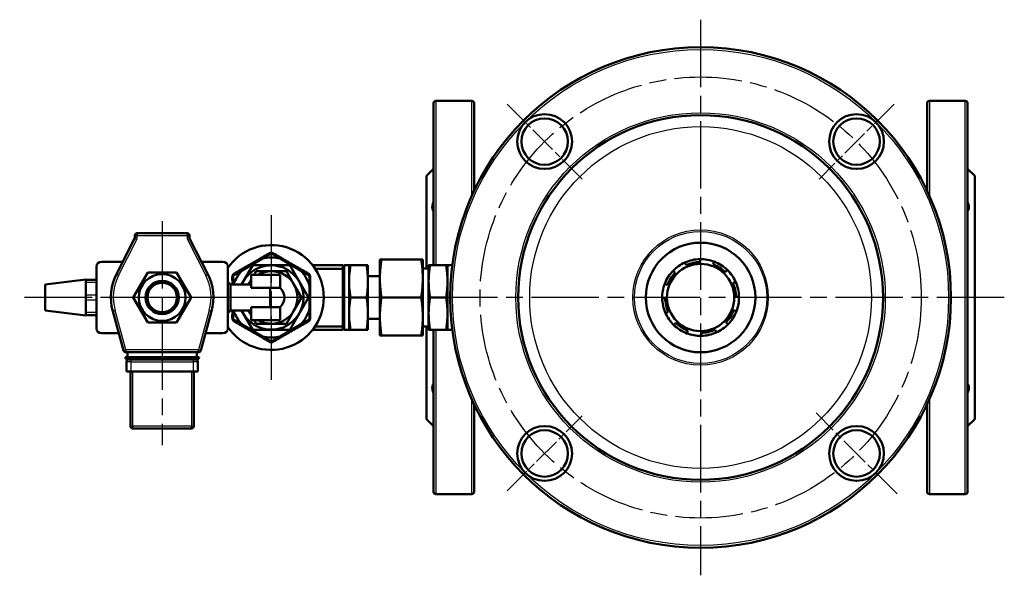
# Model space of a CAD drawing. Header units: millimetres. Extents: x 124 to 897, y 238 to 1239.
# Tile 1 of 10: x 124 to 537, y 238 to 471. Entities that reach past the tile are written whole.
import ezdxf

# ---------------------------------------------------------------- set-up
doc = ezdxf.new("R2010")
doc.units = ezdxf.units.MM
doc.header["$LTSCALE"] = 5
doc.linetypes.add('CHAIN', pattern=[0.3543, 0.2362, -0.0295, 0.0591, -0.0295])
for name, color, linetype, lineweight in [('Gewinde(DIN)', 3, 'Continuous', 25), ('Mittellinie(DIN)', 4, 'CHAIN', 25), ('Mittelpunktmarkierung(DIN)', 4, 'CHAIN', 25), ('Sichtbare Kanten(DIN)', 7, 'Continuous', 50), ('Sichtbare tangentiale Kanten(DIN)', 3, 'Continuous', 25)]:
    doc.layers.add(name, color=color, linetype=linetype, lineweight=lineweight)

msp = doc.modelspace()

# ---------------------------------------------------------------- linework, layer by layer
at = {"layer": 'Gewinde(DIN)'}
msp.add_arc((184.24, 354.89), 7, 110, 20, dxfattribs=at)
at = {"layer": 'Mittellinie(DIN)', "linetype": 'CHAIN', "ltscale": 23.990969}
msp.add_circle((410.04, 354.89), 92.5, dxfattribs=at)
at = {"layer": 'Mittelpunktmarkierung(DIN)', "linetype": 'CHAIN', "ltscale": 23.990969}
for p, q in [((410.04, 471.42), (410.04, 238.35)), ((230.01, 389.39), (230.01, 320.39)), ((184.24, 386.95), (184.24, 292.93)), ((537.41, 354.89), (124.5, 354.89)), ((264.51, 354.89), (195.51, 354.89))]:
    msp.add_line(p, q, dxfattribs=at)
at = {"layer": 'Mittelpunktmarkierung(DIN)', "linetype": 'CHAIN', "ltscale": 9.889646}
for p, q in [((360.36, 404.56), (328.9, 436.03)), ((491.18, 436.03), (459.71, 404.56)), ((328.9, 273.75), (360.36, 305.21))]:
    msp.add_line(p, q, dxfattribs=at)
at = {"layer": 'Mittelpunktmarkierung(DIN)', "linetype": 'CHAIN', "ltscale": 9.92076}
msp.add_line((206.56, 354.89), (161.92, 354.89), dxfattribs=at)
at = {"layer": 'Mittelpunktmarkierung(DIN)', "linetype": 'CHAIN', "ltscale": 10.667491}
msp.add_line((492.42, 272.51), (458.47, 306.45), dxfattribs=at)
at = {"layer": 'Sichtbare Kanten(DIN)'}
for p, q in [((298.04, 368.39), (298.04, 436.39)), ((299.04, 437.39), (314.04, 437.39)), ((315.04, 436.39), (315.04, 399.61)), ((505.04, 399.61), (505.04, 436.39)), ((521.04, 437.39), (506.04, 437.39)), ((522.04, 436.39), (522.04, 273.39)), ((295.04, 405.89), (298.04, 408.89)), ((525.04, 405.89), (522.04, 408.89)), ((295.04, 405.89), (295.04, 367.07)), ((525.04, 303.89), (525.04, 405.89)), ((172.82, 380.89), (172.82, 380.13)), ((194.66, 381.89), (173.82, 381.89)), ((195.66, 380.13), (195.66, 380.89)), ((172.71, 379.67), (165.07, 364.62)), ((203.41, 364.62), (195.77, 379.67)), ((226.28, 371.21), (229.51, 373.07)), ((230.51, 373.07), (233.74, 371.21)), ((156.74, 341.89), (156.74, 367.89)), ((158.74, 369.89), (167.75, 369.89)), ((200.74, 369.89), (209.74, 369.89)), ((211.74, 367.89), (211.74, 341.89)), ((222.21, 368.39), (217.58, 360.37)), ((217.74, 366.28), (226.28, 371.21)), ((237.8, 368.39), (222.21, 368.39)), ((233.74, 371.21), (242.28, 366.28)), ((245.6, 354.89), (237.8, 368.39)), ((247.38, 368.39), (260.01, 368.39)), ((260.01, 366.98), (260.01, 368.39)), ((262.64, 368.39), (260.81, 368.39)), ((263.2, 368.39), (262.64, 368.39)), ((262.64, 341.39), (262.64, 368.39)), ((262.64, 368.39), (262.64, 368.39)), ((263.2, 368.39), (269.99, 368.39)), ((270.55, 368.39), (269.99, 368.39)), ((270.55, 341.39), (270.55, 368.39)), ((270.55, 368.39), (270.55, 368.39)), ((276.21, 370.89), (275.55, 370.89)), ((275.55, 370.89), (275.55, 363.04)), ((276.21, 370.89), (292.88, 370.89)), ((293.55, 370.89), (292.88, 370.89)), ((293.55, 370.89), (293.55, 363.04)), ((296, 368.39), (296, 341.39)), ((296.56, 368.39), (296, 368.39)), ((296, 368.39), (296, 368.39)), ((303.35, 368.39), (296.56, 368.39)), ((303.91, 368.39), (303.35, 368.39)), ((303.91, 368.39), (303.91, 341.39)), ((303.91, 368.39), (303.91, 368.39)), ((303.91, 368.39), (305.74, 368.39)), ((403.97, 368.44), (403.46, 369.58)), ((409.8, 370.98), (409.82, 369.74)), ((415.33, 368.76), (415.77, 369.93)), ((172.12, 354.89), (178.18, 365.39)), ((178.18, 365.39), (190.3, 365.39)), ((190.3, 365.39), (196.37, 354.89)), ((214.01, 360.37), (214.01, 363.55)), ((214.51, 364.41), (217.74, 366.28)), ((221.51, 358.97), (221.51, 364.39)), ((230.01, 364.39), (221.51, 364.39)), ((223.66, 365.89), (222.79, 364.39)), ((230.01, 365.89), (223.66, 365.89)), ((236.36, 365.89), (230.01, 365.89)), ((230.01, 364.39), (233.67, 364.39)), ((233.67, 358.98), (233.67, 364.39)), ((239.53, 360.39), (236.36, 365.89)), ((242.28, 366.28), (245.51, 364.41)), ((246.01, 363.55), (246.01, 359.82)), ((248.39, 366.98), (260.01, 366.98)), ((260.01, 366.98), (260.01, 342.79)), ((270.55, 363.89), (275.55, 363.89)), ((293.55, 367.07), (296, 367.07)), ((398.49, 366.1), (399.39, 365.23)), ((421.25, 366.44), (420.38, 365.54)), ((135.24, 360.39), (152.24, 362.39)), ((135.24, 360.39), (135.24, 349.39)), ((152.24, 362.39), (152.24, 362.25)), ((156.74, 362.25), (152.24, 362.25)), ((152.24, 361.25), (152.24, 362.25)), ((152.24, 359.81), (152.24, 361.25)), ((152.24, 359.81), (152.24, 357.32)), ((212.84, 360.37), (211.74, 361.47)), ((212.84, 360.37), (212.84, 349.41)), ((212.84, 360.37), (221.51, 360.37)), ((220.48, 360.39), (220.47, 360.37)), ((221.51, 362.16), (220.48, 360.39)), ((242.71, 354.89), (239.53, 360.39)), ((246.01, 359.82), (246.01, 349.95)), ((275.55, 362.74), (275.55, 363.04)), ((275.55, 362.74), (275.55, 347.04)), ((293.55, 363.04), (293.55, 362.74)), ((293.55, 362.74), (293.55, 347.04)), ((396.16, 360.18), (394.99, 360.62)), ((423.59, 360.96), (424.73, 361.47)), ((152.24, 355.89), (152.24, 357.32)), ((152.24, 353.89), (152.24, 355.89)), ((221.51, 358.97), (229.54, 358.97)), ((229.54, 350.81), (229.54, 358.97)), ((426.14, 355.12), (424.89, 355.1)), ((152.24, 352.45), (152.24, 353.89)), ((152.24, 352.45), (152.24, 349.96)), ((178.18, 344.39), (172.12, 354.89)), ((196.37, 354.89), (190.3, 344.39)), ((237.8, 341.39), (245.6, 354.89)), ((239.53, 349.39), (242.71, 354.89)), ((263.2, 354.89), (269.99, 354.89)), ((276.21, 354.89), (292.88, 354.89)), ((303.35, 354.89), (296.56, 354.89)), ((393.94, 354.65), (395.19, 354.67)), ((135.24, 349.39), (152.24, 347.39)), ((152.24, 348.53), (152.24, 349.96)), ((152.24, 347.53), (152.24, 348.53)), ((152.24, 347.53), (156.74, 347.53)), ((152.24, 347.53), (152.24, 347.39)), ((163.5, 349.22), (168.04, 332.62)), ((200.44, 332.62), (204.98, 349.22)), ((212.84, 349.41), (211.74, 348.31)), ((212.84, 349.41), (221.51, 349.41)), ((214.01, 346.23), (214.01, 349.41)), ((217.58, 349.41), (222.21, 341.39)), ((220.47, 349.41), (220.48, 349.39)), ((220.48, 349.39), (221.51, 347.61)), ((229.54, 350.81), (221.51, 350.81)), ((221.51, 345.39), (221.51, 350.81)), ((233.67, 345.39), (233.67, 350.79)), ((236.36, 343.89), (239.53, 349.39)), ((246.01, 349.95), (246.01, 346.23)), ((275.55, 346.74), (275.55, 347.04)), ((293.55, 347.04), (293.55, 346.74)), ((396.49, 348.82), (395.34, 348.3)), ((423.91, 349.6), (425.08, 349.15)), ((190.3, 344.39), (178.18, 344.39)), ((217.74, 343.5), (214.51, 345.36)), ((226.28, 338.56), (217.74, 343.5)), ((230.01, 345.39), (221.51, 345.39)), ((222.79, 345.39), (223.66, 343.89)), ((223.66, 343.89), (230.01, 343.89)), ((230.01, 345.39), (233.67, 345.39)), ((230.01, 343.89), (236.36, 343.89)), ((242.28, 343.5), (233.74, 338.56)), ((245.51, 345.36), (242.28, 343.5)), ((248.39, 342.79), (260.01, 342.79)), ((260.01, 341.39), (260.01, 342.79)), ((270.55, 345.89), (275.55, 345.89)), ((275.55, 346.74), (275.55, 338.89)), ((293.55, 346.74), (293.55, 338.89)), ((398.82, 343.34), (399.69, 344.23)), ((421.59, 343.67), (420.69, 344.54)), ((166.05, 339.89), (158.74, 339.89)), ((209.74, 339.89), (202.43, 339.89)), ((222.21, 341.39), (237.8, 341.39)), ((247.38, 341.39), (260.01, 341.39)), ((262.64, 341.39), (260.81, 341.39)), ((262.64, 341.39), (263.2, 341.39)), ((262.64, 341.39), (262.64, 341.39)), ((263.2, 341.39), (269.99, 341.39)), ((269.99, 341.39), (270.55, 341.39)), ((270.55, 341.39), (270.55, 341.39)), ((275.55, 338.89), (276.21, 338.89)), ((276.21, 338.89), (292.88, 338.89)), ((292.88, 338.89), (293.55, 338.89)), ((293.55, 342.7), (296, 342.7)), ((295.04, 342.7), (295.04, 303.89)), ((296, 341.39), (296.56, 341.39)), ((296, 341.39), (296, 341.39)), ((303.35, 341.39), (296.56, 341.39)), ((298.04, 273.39), (298.04, 341.39)), ((303.35, 341.39), (303.91, 341.39)), ((303.91, 341.39), (303.91, 341.39)), ((303.91, 341.39), (305.74, 341.39)), ((404.75, 341.01), (404.3, 339.84)), ((410.27, 338.79), (410.26, 340.04)), ((416.11, 341.33), (416.62, 340.19)), ((229.51, 336.7), (226.28, 338.56)), ((233.74, 338.56), (230.51, 336.7)), ((169, 331.89), (199.48, 331.89)), ((169.74, 331.89), (169.74, 329.89)), ((198.74, 331.89), (198.74, 329.89)), ((168.74, 329.89), (169.74, 329.89)), ((169.24, 327.89), (169.24, 323.89)), ((169.74, 329.89), (198.74, 329.89)), ((169.74, 328.89), (198.74, 328.89)), ((198.74, 329.89), (199.74, 329.89)), ((199.24, 323.89), (199.24, 327.89)), ((171.24, 323.89), (169.24, 323.89)), ((170.99, 323.89), (170.99, 300.89)), ((197.24, 323.89), (171.24, 323.89)), ((199.24, 323.89), (197.24, 323.89)), ((197.49, 300.89), (197.49, 323.89)), ((315.04, 310.17), (315.04, 273.39)), ((505.04, 273.39), (505.04, 310.17)), ((295.04, 303.89), (298.04, 300.89)), ((525.04, 303.89), (522.04, 300.89)), ((171.99, 299.89), (196.49, 299.89)), ((299.04, 272.39), (314.04, 272.39)), ((521.04, 272.39), (506.04, 272.39))]:
    msp.add_line(p, q, dxfattribs=at)
at = {"layer": 'Sichtbare Kanten(DIN)', "flags": 128}
for points in [[(298.04, 391.08), (297.96, 391.19), (297.89, 391.3), (297.82, 391.42), (297.76, 391.54), (297.71, 391.67), (297.67, 391.81), (297.63, 391.95), (297.6, 392.09), (297.57, 392.24), (297.55, 392.4), (297.54, 392.56), (297.54, 392.72), (297.54, 392.88), (297.55, 393.05), (297.57, 393.23), (297.6, 393.41), (297.63, 393.59), (297.67, 393.78), (297.71, 393.97), (297.76, 394.16), (297.82, 394.36), (297.89, 394.56), (297.96, 394.76), (298.04, 394.96)], [(522.04, 394.96), (522.12, 394.76), (522.19, 394.56), (522.25, 394.36), (522.31, 394.16), (522.36, 393.97), (522.41, 393.78), (522.45, 393.59), (522.48, 393.41), (522.51, 393.23), (522.52, 393.05), (522.53, 392.88), (522.54, 392.72), (522.53, 392.56), (522.52, 392.4), (522.51, 392.24), (522.48, 392.09), (522.45, 391.95), (522.41, 391.81), (522.36, 391.67), (522.31, 391.54), (522.25, 391.42), (522.19, 391.3), (522.12, 391.19), (522.04, 391.08)], [(229.51, 373.07), (229.55, 373.09), (229.59, 373.11), (229.63, 373.13), (229.67, 373.15), (229.71, 373.16), (229.75, 373.17), (229.79, 373.18), (229.84, 373.19), (229.88, 373.2), (229.92, 373.2), (229.97, 373.21), (230.01, 373.21), (230.05, 373.21), (230.09, 373.2), (230.14, 373.2), (230.18, 373.19), (230.22, 373.18), (230.27, 373.17), (230.31, 373.16), (230.35, 373.15), (230.39, 373.13), (230.43, 373.11), (230.47, 373.09), (230.51, 373.07)], [(263.2, 354.89), (263.1, 355.52), (263.02, 356.14), (262.94, 356.74), (262.88, 357.32), (262.82, 357.89), (262.77, 358.45), (262.73, 358.99), (262.7, 359.53), (262.67, 360.06), (262.65, 360.59), (262.64, 361.11), (262.64, 361.64), (262.64, 362.16), (262.65, 362.68), (262.67, 363.21), (262.7, 363.74), (262.73, 364.28), (262.77, 364.83), (262.82, 365.38), (262.88, 365.95), (262.94, 366.53), (263.02, 367.13), (263.1, 367.75), (263.2, 368.39)], [(269.99, 368.39), (270.08, 367.75), (270.17, 367.13), (270.24, 366.53), (270.31, 365.95), (270.36, 365.38), (270.41, 364.83), (270.45, 364.28), (270.49, 363.74), (270.51, 363.21), (270.53, 362.68), (270.54, 362.16), (270.55, 361.64), (270.54, 361.11), (270.53, 360.59), (270.51, 360.06), (270.49, 359.53), (270.45, 358.99), (270.41, 358.45), (270.36, 357.89), (270.31, 357.32), (270.24, 356.74), (270.17, 356.14), (270.08, 355.52), (269.99, 354.89)], [(275.55, 363.04), (275.55, 363.35), (275.55, 363.67), (275.56, 363.98), (275.57, 364.3), (275.58, 364.61), (275.59, 364.93), (275.61, 365.24), (275.62, 365.56), (275.64, 365.87), (275.67, 366.19), (275.69, 366.51), (275.72, 366.83), (275.74, 367.15), (275.77, 367.47), (275.81, 367.8), (275.84, 368.13), (275.88, 368.46), (275.92, 368.8), (275.96, 369.14), (276.01, 369.48), (276.05, 369.82), (276.1, 370.17), (276.15, 370.53), (276.21, 370.89)], [(292.88, 370.89), (292.94, 370.53), (292.99, 370.17), (293.04, 369.82), (293.09, 369.48), (293.13, 369.14), (293.17, 368.8), (293.21, 368.46), (293.25, 368.13), (293.28, 367.8), (293.32, 367.47), (293.35, 367.15), (293.38, 366.83), (293.4, 366.51), (293.43, 366.19), (293.45, 365.87), (293.47, 365.56), (293.48, 365.24), (293.5, 364.93), (293.51, 364.61), (293.52, 364.3), (293.53, 363.98), (293.54, 363.67), (293.54, 363.35), (293.55, 363.04)], [(296.56, 354.89), (296.47, 355.52), (296.38, 356.14), (296.3, 356.74), (296.24, 357.32), (296.18, 357.89), (296.13, 358.45), (296.09, 358.99), (296.06, 359.53), (296.03, 360.06), (296.01, 360.59), (296, 361.11), (296, 361.64), (296, 362.16), (296.01, 362.68), (296.03, 363.21), (296.06, 363.74), (296.09, 364.28), (296.13, 364.83), (296.18, 365.38), (296.24, 365.95), (296.3, 366.53), (296.38, 367.13), (296.47, 367.75), (296.56, 368.39)], [(303.35, 368.39), (303.44, 367.75), (303.53, 367.13), (303.6, 366.53), (303.67, 365.95), (303.73, 365.38), (303.78, 364.83), (303.82, 364.28), (303.85, 363.74), (303.88, 363.21), (303.89, 362.68), (303.91, 362.16), (303.91, 361.64), (303.91, 361.11), (303.89, 360.59), (303.88, 360.06), (303.85, 359.53), (303.82, 358.99), (303.78, 358.45), (303.73, 357.89), (303.67, 357.32), (303.6, 356.74), (303.53, 356.14), (303.44, 355.52), (303.35, 354.89)], [(214.01, 363.55), (214.01, 363.59), (214.01, 363.63), (214.02, 363.68), (214.02, 363.72), (214.03, 363.76), (214.04, 363.81), (214.06, 363.85), (214.07, 363.89), (214.09, 363.93), (214.1, 363.97), (214.12, 364.01), (214.14, 364.05), (214.16, 364.08), (214.19, 364.12), (214.21, 364.15), (214.24, 364.19), (214.27, 364.22), (214.3, 364.25), (214.33, 364.28), (214.37, 364.31), (214.4, 364.34), (214.43, 364.37), (214.47, 364.39), (214.51, 364.41)], [(245.51, 364.41), (245.55, 364.39), (245.58, 364.37), (245.62, 364.34), (245.65, 364.31), (245.68, 364.28), (245.72, 364.25), (245.75, 364.22), (245.77, 364.19), (245.8, 364.15), (245.83, 364.12), (245.85, 364.08), (245.87, 364.05), (245.89, 364.01), (245.91, 363.97), (245.93, 363.93), (245.95, 363.89), (245.96, 363.85), (245.97, 363.81), (245.98, 363.76), (245.99, 363.72), (246, 363.68), (246, 363.63), (246.01, 363.59), (246.01, 363.55)], [(276.21, 354.89), (276.15, 355.25), (276.1, 355.6), (276.05, 355.95), (276.01, 356.3), (275.96, 356.64), (275.92, 356.98), (275.88, 357.31), (275.84, 357.64), (275.81, 357.97), (275.77, 358.3), (275.74, 358.62), (275.72, 358.95), (275.69, 359.27), (275.67, 359.58), (275.64, 359.9), (275.62, 360.22), (275.61, 360.53), (275.59, 360.85), (275.58, 361.16), (275.57, 361.48), (275.56, 361.79), (275.55, 362.11), (275.55, 362.42), (275.55, 362.74)], [(293.55, 362.74), (293.54, 362.42), (293.54, 362.11), (293.53, 361.79), (293.52, 361.48), (293.51, 361.16), (293.5, 360.85), (293.48, 360.53), (293.47, 360.22), (293.45, 359.9), (293.43, 359.58), (293.4, 359.27), (293.38, 358.95), (293.35, 358.62), (293.32, 358.3), (293.28, 357.97), (293.25, 357.64), (293.21, 357.31), (293.17, 356.98), (293.13, 356.64), (293.09, 356.3), (293.04, 355.95), (292.99, 355.6), (292.94, 355.25), (292.88, 354.89)], [(233.67, 358.98), (233.67, 358.99), (233.64, 358.99), (233.6, 358.99), (233.55, 358.99), (233.48, 358.99), (233.39, 358.99), (233.29, 358.99), (233.18, 358.99), (233.05, 358.99), (232.91, 358.99), (232.76, 358.99), (232.6, 358.99), (232.43, 358.99), (232.24, 358.99), (232.05, 358.99), (231.85, 358.99), (231.63, 358.99), (231.41, 358.99), (231.18, 358.99), (230.95, 358.99), (230.71, 358.99), (230.48, 358.99), (230.24, 358.99), (230.01, 358.99)], [(263.2, 341.39), (263.1, 342.02), (263.02, 342.64), (262.94, 343.24), (262.88, 343.82), (262.82, 344.39), (262.77, 344.95), (262.73, 345.49), (262.7, 346.03), (262.67, 346.56), (262.65, 347.09), (262.64, 347.61), (262.64, 348.14), (262.64, 348.66), (262.65, 349.18), (262.67, 349.71), (262.7, 350.24), (262.73, 350.78), (262.77, 351.33), (262.82, 351.88), (262.88, 352.45), (262.94, 353.03), (263.02, 353.63), (263.1, 354.25), (263.2, 354.89)], [(269.99, 354.89), (270.08, 354.25), (270.17, 353.63), (270.24, 353.03), (270.31, 352.45), (270.36, 351.88), (270.41, 351.33), (270.45, 350.78), (270.49, 350.24), (270.51, 349.71), (270.53, 349.18), (270.54, 348.66), (270.55, 348.14), (270.54, 347.61), (270.53, 347.09), (270.51, 346.56), (270.49, 346.03), (270.45, 345.49), (270.41, 344.95), (270.36, 344.39), (270.31, 343.82), (270.24, 343.24), (270.17, 342.64), (270.08, 342.02), (269.99, 341.39)], [(275.55, 347.04), (275.55, 347.35), (275.55, 347.67), (275.56, 347.98), (275.57, 348.3), (275.58, 348.61), (275.59, 348.93), (275.61, 349.24), (275.62, 349.56), (275.64, 349.87), (275.67, 350.19), (275.69, 350.51), (275.72, 350.83), (275.74, 351.15), (275.77, 351.47), (275.81, 351.8), (275.84, 352.13), (275.88, 352.46), (275.92, 352.8), (275.96, 353.14), (276.01, 353.48), (276.05, 353.82), (276.1, 354.17), (276.15, 354.53), (276.21, 354.89)], [(292.88, 354.89), (292.94, 354.53), (292.99, 354.17), (293.04, 353.82), (293.09, 353.48), (293.13, 353.14), (293.17, 352.8), (293.21, 352.46), (293.25, 352.13), (293.28, 351.8), (293.32, 351.47), (293.35, 351.15), (293.38, 350.83), (293.4, 350.51), (293.43, 350.19), (293.45, 349.87), (293.47, 349.56), (293.48, 349.24), (293.5, 348.93), (293.51, 348.61), (293.52, 348.3), (293.53, 347.98), (293.54, 347.67), (293.54, 347.35), (293.55, 347.04)], [(296.56, 341.39), (296.47, 342.02), (296.38, 342.64), (296.3, 343.24), (296.24, 343.82), (296.18, 344.39), (296.13, 344.95), (296.09, 345.49), (296.06, 346.03), (296.03, 346.56), (296.01, 347.09), (296, 347.61), (296, 348.14), (296, 348.66), (296.01, 349.18), (296.03, 349.71), (296.06, 350.24), (296.09, 350.78), (296.13, 351.33), (296.18, 351.88), (296.24, 352.45), (296.3, 353.03), (296.38, 353.63), (296.47, 354.25), (296.56, 354.89)], [(303.35, 354.89), (303.44, 354.25), (303.53, 353.63), (303.6, 353.03), (303.67, 352.45), (303.73, 351.88), (303.78, 351.33), (303.82, 350.78), (303.85, 350.24), (303.88, 349.71), (303.89, 349.18), (303.91, 348.66), (303.91, 348.14), (303.91, 347.61), (303.89, 347.09), (303.88, 346.56), (303.85, 346.03), (303.82, 345.49), (303.78, 344.95), (303.73, 344.39), (303.67, 343.82), (303.6, 343.24), (303.53, 342.64), (303.44, 342.02), (303.35, 341.39)], [(230.01, 350.78), (230.24, 350.78), (230.48, 350.78), (230.71, 350.78), (230.95, 350.78), (231.18, 350.78), (231.41, 350.78), (231.63, 350.78), (231.85, 350.78), (232.05, 350.78), (232.24, 350.78), (232.43, 350.78), (232.6, 350.78), (232.76, 350.78), (232.91, 350.78), (233.05, 350.78), (233.18, 350.78), (233.29, 350.78), (233.39, 350.78), (233.48, 350.79), (233.55, 350.79), (233.6, 350.79), (233.64, 350.79), (233.67, 350.79), (233.67, 350.79)], [(214.51, 345.36), (214.47, 345.38), (214.43, 345.41), (214.4, 345.43), (214.37, 345.46), (214.33, 345.49), (214.3, 345.52), (214.27, 345.55), (214.24, 345.58), (214.21, 345.62), (214.19, 345.65), (214.16, 345.69), (214.14, 345.73), (214.12, 345.76), (214.1, 345.8), (214.09, 345.84), (214.07, 345.88), (214.06, 345.92), (214.04, 345.97), (214.03, 346.01), (214.02, 346.05), (214.02, 346.1), (214.01, 346.14), (214.01, 346.18), (214.01, 346.23)], [(246.01, 346.23), (246.01, 346.18), (246, 346.14), (246, 346.1), (245.99, 346.05), (245.98, 346.01), (245.97, 345.97), (245.96, 345.92), (245.95, 345.88), (245.93, 345.84), (245.91, 345.8), (245.89, 345.76), (245.87, 345.73), (245.85, 345.69), (245.83, 345.65), (245.8, 345.62), (245.77, 345.58), (245.75, 345.55), (245.72, 345.52), (245.68, 345.49), (245.65, 345.46), (245.62, 345.43), (245.58, 345.41), (245.55, 345.38), (245.51, 345.36)], [(276.21, 338.89), (276.15, 339.25), (276.1, 339.6), (276.05, 339.95), (276.01, 340.3), (275.96, 340.64), (275.92, 340.98), (275.88, 341.31), (275.84, 341.64), (275.81, 341.97), (275.77, 342.3), (275.74, 342.62), (275.72, 342.95), (275.69, 343.27), (275.67, 343.58), (275.64, 343.9), (275.62, 344.22), (275.61, 344.53), (275.59, 344.85), (275.58, 345.16), (275.57, 345.48), (275.56, 345.79), (275.55, 346.1), (275.55, 346.42), (275.55, 346.74)], [(293.55, 346.74), (293.54, 346.42), (293.54, 346.1), (293.53, 345.79), (293.52, 345.48), (293.51, 345.16), (293.5, 344.85), (293.48, 344.53), (293.47, 344.22), (293.45, 343.9), (293.43, 343.58), (293.4, 343.27), (293.38, 342.95), (293.35, 342.62), (293.32, 342.3), (293.28, 341.97), (293.25, 341.64), (293.21, 341.31), (293.17, 340.98), (293.13, 340.64), (293.09, 340.3), (293.04, 339.95), (292.99, 339.6), (292.94, 339.25), (292.88, 338.89)], [(230.51, 336.7), (230.47, 336.68), (230.43, 336.66), (230.39, 336.64), (230.35, 336.63), (230.31, 336.61), (230.27, 336.6), (230.22, 336.59), (230.18, 336.58), (230.14, 336.57), (230.09, 336.57), (230.05, 336.57), (230.01, 336.57), (229.97, 336.57), (229.92, 336.57), (229.88, 336.57), (229.84, 336.58), (229.79, 336.59), (229.75, 336.6), (229.71, 336.61), (229.67, 336.63), (229.63, 336.64), (229.59, 336.66), (229.55, 336.68), (229.51, 336.7)], [(298.04, 314.81), (297.96, 315.01), (297.89, 315.21), (297.82, 315.41), (297.76, 315.61), (297.71, 315.8), (297.67, 315.99), (297.63, 316.18), (297.6, 316.36), (297.57, 316.54), (297.55, 316.72), (297.54, 316.89), (297.54, 317.06), (297.54, 317.22), (297.55, 317.38), (297.57, 317.53), (297.6, 317.68), (297.63, 317.82), (297.67, 317.96), (297.71, 318.1), (297.76, 318.23), (297.82, 318.35), (297.89, 318.47), (297.96, 318.59), (298.04, 318.7)], [(522.04, 318.7), (522.12, 318.59), (522.19, 318.47), (522.25, 318.35), (522.31, 318.23), (522.36, 318.1), (522.41, 317.96), (522.45, 317.82), (522.48, 317.68), (522.51, 317.53), (522.52, 317.38), (522.53, 317.22), (522.54, 317.06), (522.53, 316.89), (522.52, 316.72), (522.51, 316.54), (522.48, 316.36), (522.45, 316.18), (522.41, 315.99), (522.36, 315.8), (522.31, 315.61), (522.25, 315.41), (522.19, 315.21), (522.12, 315.01), (522.04, 314.81)]]:
    msp.add_lwpolyline(points, dxfattribs=at)
at = {"layer": 'Sichtbare Kanten(DIN)'}
for centre, radius in [((410.04, 354.89), 105), ((344.63, 420.29), 11.5), ((410.04, 354.89), 76.5), ((344.63, 420.29), 9.75), ((475.45, 420.29), 11.5), ((475.45, 420.29), 9.75), ((410.04, 354.89), 22.99), ((410.04, 354.89), 14.1), ((184.24, 354.89), 9.82), ((184.24, 354.89), 7), ((184.24, 354.89), 6.19), ((344.63, 289.48), 11.5), ((344.63, 289.48), 9.75), ((475.45, 289.48), 11.5), ((475.45, 289.48), 9.75)]:
    msp.add_circle(centre, radius, dxfattribs=at)
for centre, radius, start, end in [((299.04, 436.39), 1, 90, 180), ((314.04, 436.39), 1, 0, 90), ((506.04, 436.39), 1, 90, 180), ((521.04, 436.39), 1, 0, 90), ((171.82, 380.13), 1, 333.0808, 0), ((173.82, 380.89), 1, 90, 180), ((194.66, 380.89), 1, 0, 90), ((196.66, 380.13), 1, 180, 206.9192), ((230.01, 354.89), 22, 213.8701, 146.1299), ((230.01, 354.89), 16.74, 77.1348, 102.8652), ((158.74, 367.89), 2, 90, 180), ((209.74, 367.89), 2, 0, 90), ((230.01, 354.89), 13.5, 203.942, 156.058), ((260.81, 367.58), 0.81, 90, 172), ((305.74, 367.58), 0.81, 77.7966, 90), ((410.04, 354.89), 16.1, 114.1295, 135.8376), ((410.04, 354.89), 16.1, 90.8376, 114.1295), ((410.04, 354.89), 14.85, 90.8376, 114.1295), ((410.04, 354.89), 16.1, 69.1295, 90.8376), ((410.04, 354.89), 14.85, 45.8376, 69.1295), ((410.04, 354.89), 16.1, 45.8376, 69.1295), ((184.24, 354.89), 21.5, 153.0808, 195.2936), ((184.24, 354.89), 21.5, 344.7064, 26.9192), ((230.01, 354.89), 16.74, 137.1348, 160.9008), ((230.01, 354.89), 11, 90, 120.2726), ((230.01, 354.89), 11, 30, 90), ((230.01, 354.89), 16.74, 17.1348, 42.8652), ((410.04, 354.89), 16.1, 135.8376, 159.1295), ((410.04, 354.89), 14.85, 135.8376, 159.1295), ((410.04, 354.89), 16.1, 24.1295, 45.8376), ((230.01, 354.89), 11, 150, 150.1295), ((230.01, 354.89), 11, 140.5994, 150), ((230.01, 354.89), 11, 330, 30), ((410.04, 354.89), 16.1, 159.1295, 180.8376), ((410.04, 354.89), 14.85, 0.8376, 24.1295), ((410.04, 354.89), 16.1, 0.8376, 24.1295), ((230.01, 354.89), 4.11, 90, 96.5505), ((230.01, 354.89), 5.5, 311.8101, 48.1899), ((410.04, 354.89), 16.1, 339.1295, 0.8376), ((410.04, 354.89), 16.1, 180.8376, 204.1295), ((410.04, 354.89), 14.85, 180.8376, 204.1295), ((230.01, 354.89), 16.74, 199.0992, 222.8652), ((230.01, 354.89), 11, 209.8705, 210), ((230.01, 354.89), 11, 210, 219.4006), ((230.01, 354.89), 4.11, 263.4495, 270), ((230.01, 354.89), 11, 270, 330), ((230.01, 354.89), 16.74, 317.1348, 342.8652), ((410.04, 354.89), 16.1, 204.1295, 225.8376), ((410.04, 354.89), 14.85, 315.8376, 339.1295), ((410.04, 354.89), 16.1, 315.8376, 339.1295), ((230.01, 354.89), 11, 239.7274, 270), ((410.04, 354.89), 16.1, 225.8376, 249.1295), ((410.04, 354.89), 14.85, 225.8376, 249.1295), ((410.04, 354.89), 16.1, 294.1295, 315.8376), ((158.74, 341.89), 2, 180, 270), ((209.74, 341.89), 2, 270, 0), ((260.81, 342.2), 0.81, 188, 270), ((305.74, 342.2), 0.81, 270, 282.2034), ((410.04, 354.89), 16.1, 249.1295, 270.8376), ((410.04, 354.89), 14.85, 270.8376, 294.1295), ((410.04, 354.89), 16.1, 270.8376, 294.1295), ((230.01, 354.89), 16.74, 257.1348, 282.8652), ((169, 332.89), 1, 195.2936, 270), ((199.48, 332.89), 1, 270, 344.7064), ((169.74, 329.89), 1, 180, 270), ((170.24, 327.89), 1, 90, 180), ((198.24, 327.89), 1, 0, 90), ((198.74, 329.89), 1, 270, 0), ((171.99, 300.89), 1, 180, 270), ((196.49, 300.89), 1, 270, 0), ((299.04, 273.39), 1, 180, 270), ((314.04, 273.39), 1, 270, 0), ((506.04, 273.39), 1, 180, 270), ((521.04, 273.39), 1, 270, 0)]:
    msp.add_arc(centre, radius, start, end, dxfattribs=at)
at = {"layer": 'Sichtbare tangentiale Kanten(DIN)'}
for p, q in [((299.04, 437.39), (299.04, 368.39)), ((314.04, 397.42), (314.04, 437.39)), ((506.04, 437.39), (506.04, 397.42)), ((521.04, 272.39), (521.04, 437.39)), ((173.82, 380.89), (172.82, 380.89)), ((173.82, 380.13), (172.82, 380.13)), ((173.82, 381.89), (173.82, 380.89)), ((173.82, 380.13), (173.82, 380.89)), ((173.82, 380.89), (194.66, 380.89)), ((194.66, 380.89), (194.66, 381.89)), ((194.66, 380.89), (194.66, 380.13)), ((195.66, 380.89), (194.66, 380.89)), ((195.66, 380.13), (194.66, 380.13)), ((165.96, 364.17), (173.61, 379.22)), ((172.71, 379.67), (173.61, 379.22)), ((194.88, 379.22), (195.77, 379.67)), ((194.88, 379.22), (202.52, 364.17)), ((260.81, 341.39), (260.81, 368.39)), ((305.74, 368.39), (305.74, 366.97)), ((165.07, 364.62), (165.96, 364.17)), ((202.52, 364.17), (203.41, 364.62)), ((230.01, 358.99), (230.01, 364.39)), ((152.24, 361.25), (156.74, 361.25)), ((156.74, 355.89), (152.24, 355.89)), ((152.24, 353.89), (156.74, 353.89)), ((156.74, 348.53), (152.24, 348.53)), ((164.47, 349.48), (163.5, 349.22)), ((169, 332.89), (164.47, 349.48)), ((204.02, 349.48), (199.48, 332.89)), ((204.02, 349.48), (204.98, 349.22)), ((230.01, 345.39), (230.01, 350.78)), ((305.74, 342.8), (305.74, 341.39)), ((299.04, 341.39), (299.04, 272.39)), ((168.04, 332.62), (169, 332.89)), ((169, 332.89), (169, 331.89)), ((199.48, 332.89), (169, 332.89)), ((199.48, 332.89), (200.44, 332.62)), ((199.48, 331.89), (199.48, 332.89)), ((171.24, 327.89), (169.24, 327.89)), ((169.74, 328.89), (169.74, 329.89)), ((171.24, 327.89), (171.24, 328.89)), ((171.24, 323.89), (171.24, 327.89)), ((171.24, 327.89), (197.24, 327.89)), ((197.24, 328.89), (197.24, 327.89)), ((199.24, 327.89), (197.24, 327.89)), ((197.24, 327.89), (197.24, 323.89)), ((198.74, 329.89), (198.74, 328.89)), ((171.99, 300.89), (171.99, 323.89)), ((196.49, 323.89), (196.49, 300.89)), ((314.04, 272.39), (314.04, 312.35)), ((506.04, 312.35), (506.04, 272.39)), ((170.99, 300.89), (171.99, 300.89)), ((171.99, 300.89), (171.99, 299.89)), ((196.49, 300.89), (171.99, 300.89)), ((196.49, 299.89), (196.49, 300.89)), ((196.49, 300.89), (197.49, 300.89))]:
    msp.add_line(p, q, dxfattribs=at)
at = {"layer": 'Sichtbare tangentiale Kanten(DIN)', "flags": 128}
for points in [[(229.03, 373.52), (228.43, 373.16), (227.82, 372.81), (227.22, 372.45), (226.61, 372.09), (226, 371.74), (225.39, 371.38), (224.78, 371.02), (224.17, 370.67), (223.56, 370.31), (222.95, 369.95), (222.33, 369.6), (221.72, 369.24), (221.1, 368.89), (220.49, 368.53), (219.87, 368.18), (219.26, 367.83), (218.65, 367.48), (218.03, 367.13), (217.42, 366.78), (216.8, 366.43), (216.19, 366.08), (215.58, 365.74), (214.97, 365.39), (214.36, 365.05)], [(230.99, 373.52), (230.91, 373.56), (230.84, 373.6), (230.76, 373.63), (230.68, 373.66), (230.6, 373.69), (230.52, 373.72), (230.43, 373.74), (230.35, 373.75), (230.26, 373.77), (230.18, 373.78), (230.09, 373.78), (230.01, 373.78), (229.92, 373.78), (229.84, 373.78), (229.75, 373.77), (229.67, 373.75), (229.58, 373.74), (229.5, 373.72), (229.42, 373.69), (229.34, 373.66), (229.26, 373.63), (229.18, 373.6), (229.1, 373.56), (229.03, 373.52)], [(245.65, 365.05), (245.04, 365.39), (244.43, 365.74), (243.82, 366.08), (243.21, 366.43), (242.6, 366.78), (241.98, 367.13), (241.37, 367.48), (240.76, 367.83), (240.14, 368.18), (239.53, 368.54), (238.91, 368.89), (238.3, 369.24), (237.68, 369.6), (237.07, 369.95), (236.46, 370.31), (235.84, 370.67), (235.23, 371.02), (234.62, 371.38), (234.01, 371.74), (233.41, 372.09), (232.8, 372.45), (232.19, 372.81), (231.59, 373.16), (230.99, 373.52)], [(214.36, 365.05), (214.29, 365.01), (214.22, 364.96), (214.15, 364.91), (214.08, 364.86), (214.02, 364.8), (213.96, 364.74), (213.9, 364.68), (213.84, 364.62), (213.79, 364.55), (213.73, 364.48), (213.69, 364.41), (213.64, 364.34), (213.6, 364.26), (213.56, 364.18), (213.53, 364.1), (213.5, 364.02), (213.47, 363.94), (213.45, 363.86), (213.43, 363.78), (213.41, 363.69), (213.4, 363.61), (213.39, 363.52), (213.39, 363.44), (213.38, 363.36)], [(246.63, 363.36), (246.63, 363.44), (246.63, 363.52), (246.62, 363.61), (246.61, 363.69), (246.59, 363.78), (246.57, 363.86), (246.55, 363.94), (246.52, 364.02), (246.49, 364.1), (246.45, 364.18), (246.42, 364.26), (246.37, 364.34), (246.33, 364.41), (246.28, 364.48), (246.23, 364.55), (246.18, 364.62), (246.12, 364.68), (246.06, 364.74), (246, 364.8), (245.93, 364.86), (245.87, 364.91), (245.8, 364.96), (245.73, 365.01), (245.65, 365.05)], [(213.38, 363.36), (213.39, 363.23), (213.39, 363.11), (213.39, 362.98), (213.39, 362.86), (213.39, 362.73), (213.39, 362.61), (213.39, 362.49), (213.39, 362.36), (213.39, 362.24), (213.4, 362.11), (213.4, 361.99), (213.4, 361.86), (213.4, 361.74), (213.4, 361.61), (213.4, 361.49), (213.4, 361.36), (213.4, 361.24), (213.4, 361.11), (213.4, 360.99), (213.41, 360.87), (213.41, 360.74), (213.41, 360.62), (213.41, 360.49), (213.41, 360.37)], [(246.63, 346.42), (246.63, 347.12), (246.62, 347.82), (246.61, 348.52), (246.61, 349.23), (246.6, 349.93), (246.6, 350.64), (246.59, 351.34), (246.59, 352.05), (246.59, 352.76), (246.59, 353.47), (246.59, 354.18), (246.59, 354.89), (246.59, 355.6), (246.59, 356.31), (246.59, 357.02), (246.59, 357.72), (246.59, 358.43), (246.6, 359.14), (246.6, 359.84), (246.61, 360.55), (246.61, 361.25), (246.62, 361.95), (246.63, 362.66), (246.63, 363.36)], [(213.41, 349.41), (213.41, 349.28), (213.41, 349.16), (213.41, 349.03), (213.41, 348.91), (213.4, 348.78), (213.4, 348.66), (213.4, 348.53), (213.4, 348.41), (213.4, 348.28), (213.4, 348.16), (213.4, 348.04), (213.4, 347.91), (213.4, 347.79), (213.4, 347.66), (213.39, 347.54), (213.39, 347.41), (213.39, 347.29), (213.39, 347.16), (213.39, 347.04), (213.39, 346.91), (213.39, 346.79), (213.39, 346.67), (213.39, 346.54), (213.38, 346.42)], [(213.38, 346.42), (213.39, 346.33), (213.39, 346.25), (213.4, 346.16), (213.41, 346.08), (213.43, 346), (213.45, 345.91), (213.47, 345.83), (213.5, 345.75), (213.53, 345.67), (213.56, 345.59), (213.6, 345.51), (213.64, 345.44), (213.69, 345.36), (213.73, 345.29), (213.79, 345.22), (213.84, 345.16), (213.9, 345.09), (213.96, 345.03), (214.02, 344.97), (214.08, 344.92), (214.15, 344.86), (214.22, 344.81), (214.29, 344.77), (214.36, 344.72)], [(214.36, 344.72), (214.97, 344.38), (215.58, 344.03), (216.19, 343.69), (216.8, 343.34), (217.42, 342.99), (218.03, 342.64), (218.65, 342.29), (219.26, 341.94), (219.87, 341.59), (220.49, 341.24), (221.1, 340.88), (221.72, 340.53), (222.33, 340.18), (222.95, 339.82), (223.56, 339.46), (224.17, 339.11), (224.78, 338.75), (225.39, 338.39), (226, 338.04), (226.61, 337.68), (227.22, 337.32), (227.82, 336.97), (228.43, 336.61), (229.03, 336.26)], [(230.99, 336.26), (231.59, 336.61), (232.19, 336.97), (232.8, 337.32), (233.41, 337.68), (234.01, 338.04), (234.62, 338.39), (235.23, 338.75), (235.84, 339.11), (236.46, 339.46), (237.07, 339.82), (237.68, 340.17), (238.3, 340.53), (238.91, 340.88), (239.53, 341.24), (240.14, 341.59), (240.76, 341.94), (241.37, 342.29), (241.98, 342.64), (242.6, 342.99), (243.21, 343.34), (243.82, 343.69), (244.43, 344.03), (245.04, 344.38), (245.65, 344.72)], [(245.65, 344.72), (245.73, 344.77), (245.8, 344.81), (245.87, 344.86), (245.93, 344.92), (246, 344.97), (246.06, 345.03), (246.12, 345.09), (246.18, 345.16), (246.23, 345.22), (246.28, 345.29), (246.33, 345.36), (246.37, 345.44), (246.42, 345.51), (246.45, 345.59), (246.49, 345.67), (246.52, 345.75), (246.55, 345.83), (246.57, 345.91), (246.59, 346), (246.61, 346.08), (246.62, 346.16), (246.63, 346.25), (246.63, 346.33), (246.63, 346.42)], [(229.03, 336.26), (229.1, 336.21), (229.18, 336.18), (229.26, 336.14), (229.34, 336.11), (229.42, 336.08), (229.5, 336.06), (229.58, 336.04), (229.67, 336.02), (229.75, 336.01), (229.84, 336), (229.92, 335.99), (230.01, 335.99), (230.09, 335.99), (230.18, 336), (230.26, 336.01), (230.35, 336.02), (230.43, 336.04), (230.52, 336.06), (230.6, 336.08), (230.68, 336.11), (230.76, 336.14), (230.84, 336.18), (230.91, 336.21), (230.99, 336.26)]]:
    msp.add_lwpolyline(points, dxfattribs=at)
at = {"layer": 'Sichtbare tangentiale Kanten(DIN)'}
for radius in [104.03, 77.47, 71.67, 28.39, 27.72]:
    msp.add_circle((410.04, 354.89), radius, dxfattribs=at)
for centre, radius, start, end in [((171.82, 380.13), 2, 333.0808, 0), ((196.66, 380.13), 2, 180, 206.9192), ((184.24, 354.89), 20.5, 153.0808, 195.2936), ((184.24, 354.89), 20.5, 344.7064, 26.9192)]:
    msp.add_arc(centre, radius, start, end, dxfattribs=at)
for centre, major_axis, start_param, end_param in [((229.01, 373.94), (0.5, -0.866), 5.098481, 6.283185), ((231.01, 373.94), (-0.5, -0.866), 0, 1.184705), ((213.01, 363.55), (1, 0), 5.098481, 6.283185), ((214.01, 365.28), (0.5, -0.866), 0, 1.184705), ((246.01, 365.28), (-0.5, -0.866), 5.098481, 6.283185), ((247.01, 363.55), (-1, 0), 0, 1.184705), ((213.01, 346.23), (1, 0), 0, 1.184705), ((214.01, 344.49), (0.5, 0.866), 5.098481, 6.283185), ((246.01, 344.49), (-0.5, 0.866), 0, 1.184705), ((247.01, 346.23), (-1, 0), 5.098481, 6.283185), ((229.01, 335.83), (0.5, 0.866), 0, 1.184705), ((231.01, 335.83), (-0.5, 0.866), 5.098481, 6.283185)]:
    msp.add_ellipse(centre, major_axis=major_axis, ratio=0.207079, start_param=start_param, end_param=end_param, dxfattribs=at)

doc.saveas('drawing.dxf')
